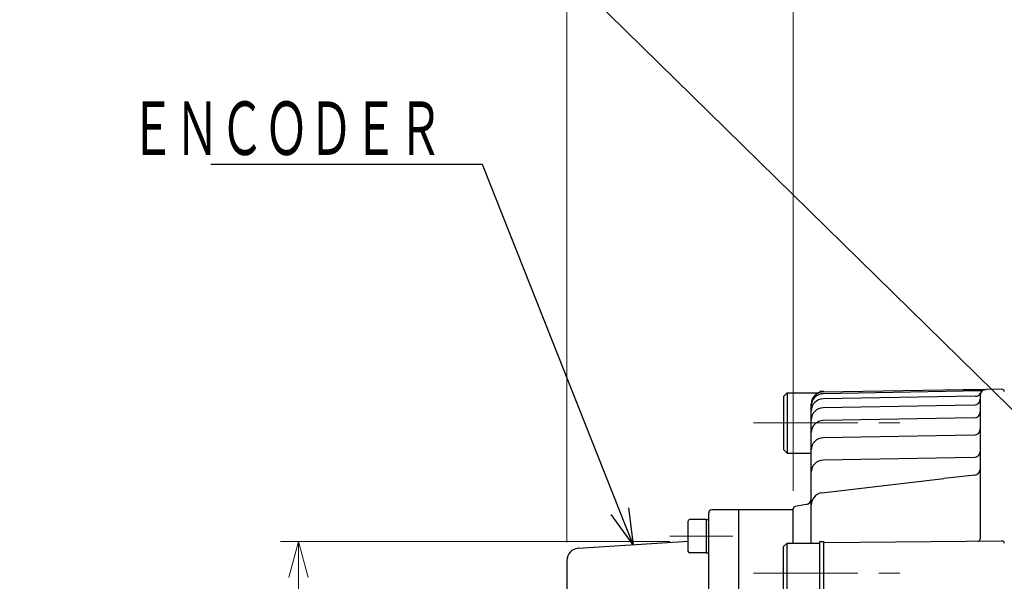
# Model space of a CAD drawing. Header units: millimetres. Extents: x 0 to 1300, y 0 to 891.
# Tile 123 of 146: x 299 to 462, y 633 to 726. Entities that reach past the tile are written whole.
import ezdxf

# ---------------------------------------------------------------- set-up
doc = ezdxf.new("R2010")
doc.units = ezdxf.units.MM
doc.header["$LTSCALE"] = 0.545669
doc.linetypes.add('CENTER', pattern=[50.8, 31.75, -6.35, 6.35, -6.35])
doc.layers.add('NoLayerName_001', color=7, linetype='Continuous')
doc.styles.get("Standard").update_dxf_attribs({"font": 'txt', "bigfont": 'extfont2'})
doc.dimstyles.get("Standard").update_dxf_attribs({"dimtxt": 2.5, "dimasz": 2.5, "dimexe": 1, "dimexo": 1, "dimtad": 1, "dimdec": 3, "dimzin": 0, "dimdsep": 46, "dimtxsty": 'Standard', "dimcen": 2.5, "dimadec": 3, "dimazin": 0, "dimtfac": 0.75, "dimtdec": 3, "dimtmove": 0, "dimatfit": 3, "dimfxl": 1, "dimarcsym": 0})

# ---------------------------------------------------------------- blocks, each defined once
blk = doc.blocks.new('_OPEN30')
at = {"color": 0, "linetype": 'ByBlock', "lineweight": -2}
for p, q in [((-1, 0.267949), (0, 0)), ((0, 0), (-1, -0.267949)), ((0, 0), (-1, 0))]:
    blk.add_line(p, q, dxfattribs=at)
blk = doc.blocks.new('*D97')
at = {"layer": 'Defpoints', "color": 0}
for p in [(409.55, 639.26), (345, 600.63), (345, 600.63)]:
    blk.add_point(p, dxfattribs=at)
at = {"layer": 'NoLayerName_001', "color": 0, "linetype": 'Continuous', "lineweight": 13}
for p, q in [((406.55, 639.26), (342, 639.26)), ((345, 633.26), (345, 600.63))]:
    blk.add_line(p, q, dxfattribs=at)
at = {"layer": 'NoLayerName_001', "color": 0, "lineweight": 13, "xscale": 6, "yscale": 6, "zscale": 6, "rotation": 90}
blk.add_blockref('_OPEN30', (345, 639.26), dxfattribs=at)
at = {"layer": 'NoLayerName_001', "color": 0, "lineweight": 13, "insert": (337.2, 613), "char_height": 9.6, "attachment_point": 5, "rotation": 90}
blk.add_mtext('\\W0.8594;φ７９', dxfattribs=at)
blk = doc.blocks.new('_NONE')
blk = doc.blocks.new('*D98')
at = {"layer": 'Defpoints', "color": 0}
for p in [(427, 757.5), (585, 665), (427, 644.66)]:
    blk.add_point(p, dxfattribs=at)
at = {"layer": 'NoLayerName_001', "color": 0, "linetype": 'Continuous', "lineweight": 13}
for p, q in [((427, 647.66), (427, 760.5)), ((585, 668), (585, 760.5)), ((579, 757.5), (433, 757.5))]:
    blk.add_line(p, q, dxfattribs=at)
at = {"layer": 'NoLayerName_001', "color": 0, "lineweight": 13, "xscale": 6, "yscale": 6, "zscale": 6, "rotation": 180}
blk.add_blockref('_OPEN30', (427, 757.5), dxfattribs=at)
at = {"layer": 'NoLayerName_001', "color": 0, "lineweight": 13, "xscale": 6, "yscale": 6, "zscale": 6}
blk.add_blockref('_OPEN30', (585, 757.5), dxfattribs=at)
at = {"layer": 'NoLayerName_001', "color": 0, "lineweight": 13, "insert": (506, 765.3), "char_height": 9.6, "attachment_point": 5}
blk.add_mtext('\\W0.8593;158', dxfattribs=at)
blk = doc.blocks.new('*D103')
at = {"layer": 'Defpoints', "color": 0}
for p in [(389.5, 757.5), (427, 757.5), (389.5, 636.12)]:
    blk.add_point(p, dxfattribs=at)
at = {"layer": 'NoLayerName_001', "color": 0, "linetype": 'Continuous', "lineweight": 13}
for p, q in [((389.5, 639.12), (389.5, 760.5)), ((421, 757.5), (395.5, 757.5))]:
    blk.add_line(p, q, dxfattribs=at)
at = {"layer": 'NoLayerName_001', "color": 0, "lineweight": 13, "xscale": 6, "yscale": 6, "zscale": 6, "rotation": 180}
blk.add_blockref('_OPEN30', (389.5, 757.5), dxfattribs=at)
at = {"layer": 'NoLayerName_001', "color": 0, "lineweight": 13, "xscale": 6, "yscale": 6, "zscale": 6}
blk.add_blockref('_OPEN30', (427, 757.5), dxfattribs=at)
at = {"layer": 'NoLayerName_001', "color": 0, "lineweight": 13, "insert": (408.25, 765.3), "char_height": 9.6, "attachment_point": 5}
blk.add_mtext('\\W0.8593;３８', dxfattribs=at)
blk = doc.blocks.new('*D104')
at = {"layer": 'Defpoints', "color": 0}
for p in [(389.5, 780), (585, 665), (389.5, 636.12)]:
    blk.add_point(p, dxfattribs=at)
at = {"layer": 'NoLayerName_001', "color": 0, "linetype": 'Continuous', "lineweight": 13}
for p, q in [((389.5, 639.12), (389.5, 783)), ((585, 668), (585, 783)), ((579, 780), (395.5, 780))]:
    blk.add_line(p, q, dxfattribs=at)
at = {"layer": 'NoLayerName_001', "color": 0, "lineweight": 13, "xscale": 6, "yscale": 6, "zscale": 6, "rotation": 180}
blk.add_blockref('_OPEN30', (389.5, 780), dxfattribs=at)
at = {"layer": 'NoLayerName_001', "color": 0, "lineweight": 13, "xscale": 6, "yscale": 6, "zscale": 6}
blk.add_blockref('_OPEN30', (585, 780), dxfattribs=at)
at = {"layer": 'NoLayerName_001', "color": 0, "lineweight": 13, "insert": (487.25, 787.8), "char_height": 9.6, "attachment_point": 5}
blk.add_mtext('\\W0.8593;１９６', dxfattribs=at)
blk = doc.blocks.new('*D105')
at = {"layer": 'Defpoints', "color": 0}
for p in [(389.5, 808.51), (389.5, 636.12), (648, 604)]:
    blk.add_point(p, dxfattribs=at)
at = {"layer": 'NoLayerName_001', "color": 0, "linetype": 'Continuous', "lineweight": 13}
for p, q in [((389.5, 639.12), (389.5, 811.51)), ((648, 607), (648, 811.51)), ((642, 808.51), (395.5, 808.51))]:
    blk.add_line(p, q, dxfattribs=at)
at = {"layer": 'NoLayerName_001', "color": 0, "lineweight": 13, "xscale": 6, "yscale": 6, "zscale": 6, "rotation": 180}
blk.add_blockref('_OPEN30', (389.5, 808.51), dxfattribs=at)
at = {"layer": 'NoLayerName_001', "color": 0, "lineweight": 13, "xscale": 6, "yscale": 6, "zscale": 6}
blk.add_blockref('_OPEN30', (648, 808.51), dxfattribs=at)
at = {"layer": 'NoLayerName_001', "color": 0, "lineweight": 13, "insert": (518.75, 816.31), "char_height": 9.6, "attachment_point": 5}
blk.add_mtext('\\W0.8593;２５９', dxfattribs=at)
blk = doc.blocks.new('JZB_0006')
at = {"layer": 'NoLayerName_001', "color": 7, "linetype": 'Continuous', "lineweight": 25}
for p, q in [((0.6, 10.25), (0, 9.65)), ((0.6, 10.25), (6, 10.25)), ((0.6, 0.25), (0.6, 10.25)), ((6, 10.5), (6.6, 10.5)), ((6, 0), (6, 10.5)), ((6.6, 10.5), (6.6, 0)), ((0, 0.85), (0, 9.65)), ((0, 0.85), (0.6, 0.25)), ((0.6, 0.25), (6, 0.25)), ((6, 0), (6.6, 0))]:
    blk.add_line(p, q, dxfattribs=at)

msp = doc.modelspace()

# ---------------------------------------------------------------- linework, layer by layer
at = {"layer": 'NoLayerName_001', "color": 7, "linetype": 'Continuous', "lineweight": 25}
for p, q in [((431.96509519, 664.03430086), (455.15971147, 664.4391644)), ((455.15971147, 664.4391644), (458.98479286, 664.45414201)), ((461.59391714, 664.49382393), (458.98479286, 664.45414201)), ((425.4, 663.28972563), (426, 663.88972563)), ((425.4, 663.28972563), (425.4, 654.48972563)), ((426, 663.88972563), (426, 653.88972563)), ((426, 663.88972563), (431.25265188, 663.88972563)), ((431.4, 664.13972563), (431.4, 663.94248388)), ((431.4, 664.13972563), (432, 664.13972563)), ((458.07566177, 664.20380965), (431.96509519, 663.74804802)), ((457.22282528, 663.3222188), (431.96509519, 662.88134348)), ((432, 664.03491013), (432, 664.13972563)), ((458, 663.45425765), (458, 639.68981501)), ((430, 639.00000285), (430, 662.03460547)), ((457.01745241, 661.8464942), (431.96509519, 661.40920368)), ((457.01745241, 659.72305227), (431.96509519, 659.28576175)), ((457.01745241, 656.87349795), (431.96509519, 656.43620743)), ((426, 653.88972563), (425.4, 654.48972563)), ((426, 653.88972563), (430, 653.88972563)), ((457.01745241, 653.1779682), (431.96509519, 652.74067768)), ((431.76780731, 647.33534212), (452, 649.70021716)), ((457.10517898, 650.24016963), (452, 649.70021716)), ((429.16439899, 645.36072619), (427.33424041, 645.05569976)), ((413, 570.11908494), (413, 644)), ((426.99999974, 644.5), (413.5, 644.5)), ((418, 555.49999447), (418, 644.5)), ((427, 639.00000285), (427, 644.66114219)), ((409.55, 642.56835562), (409.55, 637.66835562)), ((412.55, 642.86835562), (409.85, 642.86835562)), ((412.55, 642.86835562), (412.55, 637.36835562)), ((412.55, 642.86835562), (413, 642.86835562)), ((391.37259969, 638.11952764), (409.60330845, 639.2831899)), ((432.19825469, 639.10648047), (461.59650939, 639.36303515)), ((412.55, 637.36835562), (409.85, 637.36835562)), ((412.55, 637.36835562), (413, 637.36835562)), ((389.5, 636.12358947), (389.5, 558.5))]:
    msp.add_line(p, q, dxfattribs=at)
at = {"layer": 'NoLayerName_001', "color": 4, "linetype": 'CENTER', "lineweight": 13}
for p, q in [((420.4, 658.88972563), (446.5, 658.88972563)), ((406.55, 640.11835562), (417, 640.11835562)), ((420.4, 634.00000285), (446.5, 634.00000285))]:
    msp.add_line(p, q, dxfattribs=at)
at = {"layer": 'NoLayerName_001', "color": 7, "linetype": 'Continuous', "lineweight": 25}
for centre, radius, start, end in [((459, 663.45425765), 1, 90.8713386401, 180), ((461.6, 664.09387018), 0.4, 0, 90.8713386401), ((432, 662.03460547), 2, 91, 180), ((432, 661.74835263), 2, 91, 180), ((432, 660.88164809), 2, 91, 180), ((457, 662.8463419), 1, 271, 0), ((457.20537287, 664.32206649), 1, 271, 329.5494415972), ((458.05820936, 665.20365735), 1, 271, 291.7090905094), ((432, 659.40950829), 2, 91, 180), ((457, 660.72289997), 1, 271, 0), ((432, 657.28606636), 2, 91, 180), ((457, 657.87334565), 1, 271, 0), ((432, 654.43651204), 2, 91, 180), ((457, 654.1778159), 1, 271, 0), ((432, 650.74098229), 2, 91, 180), ((457, 651.23462294), 1, 276.0374785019, 0), ((432, 645.34886621), 2, 96.6668646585, 180), ((427.4, 644.66114219), 0.4, 99.462322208, 180), ((429, 646.34712011), 1, 279.462322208, 0), ((413.5, 644), 0.5, 90, 180), ((409.85, 642.56835562), 0.3, 90, 180), ((432.2, 638.90648809), 0.2, 90.5, 180), ((457.6, 639.68981501), 0.4, 271, 0), ((461.6, 638.96305039), 0.4, 0, 90.5), ((391.5, 636.12358947), 2, 93.6522227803, 180), ((409.85, 637.66835562), 0.3, 180, 270)]:
    msp.add_arc(centre, radius, start, end, dxfattribs=at)

# ---------------------------------------------------------------- block references
at = {"layer": 'NoLayerName_001'}
msp.add_blockref('JZB_0006', (425.3999939, 628.75), dxfattribs=at)

# ---------------------------------------------------------------- texts
at = {"layer": 'NoLayerName_001', "color": 3, "linetype": 'Continuous', "lineweight": 13, "insert": (368.86468097, 702.33992385), "char_height": 10.08, "attachment_point": 9, "line_spacing_factor": 0.6}
msp.add_mtext('\\A1;\\W0.6667;ＥＮＣＯＤＥＲ', dxfattribs=at)

# ---------------------------------------------------------------- dimensions: what is measured, and where the dimension line sits
at = {"layer": 'NoLayerName_001', "color": 3, "linetype": 'Continuous', "lineweight": 13}
for base, p1, p2, angle, text, override, picture, middle in [((389.5, 808.51141965), (648, 604), (389.5, 636.12358947), 180, '\\W0.8593;２５９', {"dimtxt": 9.6, "dimasz": 6, "dimexe": 3, "dimexo": 3, "dimgap": 3, "dimdec": 8, "dimzin": 8, "dimblk": 'OPEN30', "dimclrd": 0, "dimclre": 0, "dimclrt": 0, "dimtp": 0, "dimtm": 0, "dimlwd": 13, "dimlwe": 13}, '*D105', (518.75, 808.51141965)), ((389.5, 780), (585, 665), (389.5, 636.12358947), 180, '\\W0.8593;１９６', {"dimtxt": 9.6, "dimasz": 6, "dimexe": 3, "dimexo": 3, "dimgap": 3, "dimdec": 8, "dimzin": 8, "dimblk": 'OPEN30', "dimclrd": 0, "dimclre": 0, "dimclrt": 0, "dimtp": 0, "dimtm": 0, "dimlwd": 13, "dimlwe": 13}, '*D104', (487.25, 780)), ((389.5, 757.5), (427, 757.5), (389.5, 636.12358947), 180, '\\W0.8593;３８', {"dimtxt": 9.6, "dimasz": 6, "dimexe": 3, "dimexo": 3, "dimgap": 3, "dimdec": 8, "dimzin": 8, "dimblk": 'OPEN30', "dimse1": 1, "dimclrd": 0, "dimclre": 0, "dimclrt": 0, "dimtp": 0, "dimtm": 0, "dimlwd": 13, "dimlwe": 13}, '*D103', (408.25, 757.5)), ((427, 757.5), (585, 665), (427, 644.6611421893), 180, '\\W0.8593;<>', {"dimtxt": 9.6, "dimasz": 6, "dimexe": 3, "dimexo": 3, "dimgap": 3, "dimdec": 8, "dimzin": 8, "dimblk": 'OPEN30', "dimclrd": 0, "dimclre": 0, "dimclrt": 0, "dimtp": 0, "dimtm": 0, "dimlwd": 13, "dimlwe": 13}, '*D98', (506, 757.5)), ((345, 600.625), (409.55, 639.26477273), (345, 600.625), 270, '\\W0.8594;φ７９', {"dimtxt": 9.6, "dimasz": 6, "dimexe": 3, "dimexo": 3, "dimgap": 1, "dimdec": 0, "dimzin": 8, "dimpost": 'φ<>', "dimblk1": 'OPEN30', "dimblk2": 'NONE', "dimsah": 1, "dimse2": 1, "dimclrd": 0, "dimclre": 0, "dimclrt": 0, "dimtp": 0, "dimtm": 0, "dimtmove": 2, "dimatfit": 2, "dimlwd": 13, "dimlwe": 13}, '*D97', (337.19999981, 612.99999979))]:
    dim = msp.add_linear_dim(base=base, p1=p1, p2=p2, angle=angle, text=text, dimstyle='Standard', override=override, dxfattribs=at)
    dim.commit()
    dim.dimension.update_dxf_attribs({"geometry": picture, "text_midpoint": middle, "dimtype": 160})

# ---------------------------------------------------------------- leaders
at = {"layer": 'NoLayerName_001', "color": 3, "linetype": 'Continuous', "lineweight": 13, "annotation_type": 0, "has_hookline": 1, "hookline_direction": 1}
for points, text_width in [([(507.5, 617.75), (375.57849648, 747.13249449), (369.57849648, 747.13249449)], 79.683984), ([(400.48795407, 638.70135877), (375.48968097, 701.71492385), (369.48968097, 701.71492385)], 38.40192)]:
    msp.add_leader(points, dimstyle='Standard', override={"dimtxt": 10.08, "dimasz": 6, "dimldrblk": 'OPEN30'}, dxfattribs=dict(at, text_width=text_width))

doc.saveas('drawing.dxf')
